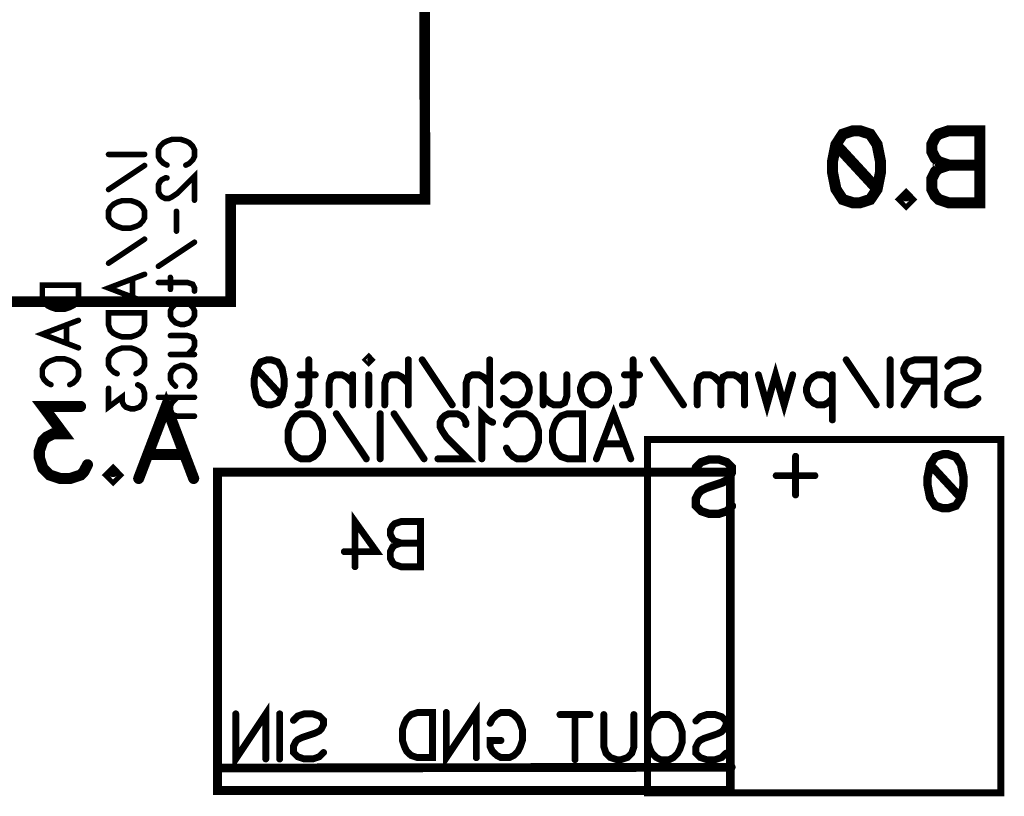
# Model space of a CAD drawing. Extents: x 0 to 95, y 0 to 136.
# Tile 4 of 14: x 67 to 95, y 0 to 22. Entities that reach past the tile are written whole.
import ezdxf

# ---------------------------------------------------------------- set-up
doc = ezdxf.new("R2010")
doc.units = 0
doc.layers.add('Bottom_Silk', color=11, linetype='CONTINUOUS')

msp = doc.modelspace()

# ---------------------------------------------------------------- linework, layer by layer
at = {"layer": 'Bottom_Silk', "linetype": 'CONTINUOUS'}
for points, const_width in [([(78.5, 110.6), (78.7, 16.8), (73.2, 16.8), (73.2, 13.9), (66.3, 13.9), (66.3, 6.6), (60.1, 6.6), (60.1, 9.4), (47.4, 9.4), (47.4, 22.5), (35.8, 22.5), (35.8, 26.7), (29, 26.7), (29, 30.3), (35.7, 30.3), (35.7, 28.5), (58.9, 28.5), (58.9, 31.4), (67.5, 31.4), (67.5, 110.6), (78.7, 110.6), (78.7, 110.3)], 0.3), ([(91.0117, 18.738), (91.3037, 18.6414), (91.4991, 18.3494), (91.5957, 17.8643), (91.5957, 17.5723), (91.4991, 17.0871), (91.3037, 16.7951), (91.0117, 16.6985), (90.8186, 16.6985), (90.5266, 16.7951), (90.3334, 17.0871), (90.2346, 17.5723), (90.2346, 17.8643), (90.3334, 18.3494), (90.5266, 18.6414), (90.8186, 18.738), (91.0117, 18.738)], 0.3137), ([(94.4072, 18.7403), (94.4072, 16.6985), (93.5312, 16.6985), (93.2392, 16.7973), (93.1426, 16.8939), (93.046, 17.0871), (93.046, 17.3791), (93.1426, 17.5745), (93.2392, 17.6711), (93.5312, 17.7677), (93.2392, 17.8665), (93.1426, 17.9631), (93.046, 18.1563), (93.046, 18.3517), (93.1426, 18.5449), (93.2392, 18.6437), (93.5312, 18.7403), (94.4072, 18.7403)], 0.3137), ([(71.3948, 17.7671), (71.2982, 17.8154), (71.2005, 17.9131), (71.1522, 18.0097), (71.1522, 18.204), (71.2005, 18.3017), (71.2982, 18.3983), (71.3948, 18.4477), (71.5408, 18.496), (71.7845, 18.496), (71.9294, 18.4477), (72.0271, 18.3983), (72.1237, 18.3017), (72.1731, 18.204), (72.1731, 18.0097), (72.1237, 17.9131), (72.0271, 17.8154), (71.9294, 17.7671)], 0.1569), ([(90.3334, 18.3494), (91.4991, 17.0871)], 0.3137), ([(69.7406, 18.07), (70.7614, 18.07)], 0.1569), ([(94.4072, 17.7677), (93.5312, 17.7677)], 0.3137), ([(70.7614, 17.7562), (69.7417, 17.0756)], 0.1569), ([(71.3959, 17.404), (71.3476, 17.404), (71.2499, 17.3557), (71.2016, 17.3074), (71.1534, 17.2097), (71.1534, 17.0154), (71.2017, 16.9188), (71.2499, 16.8705), (71.3476, 16.8211), (71.4442, 16.8211), (71.5419, 16.8705), (71.6868, 16.9671), (72.1731, 17.4534), (72.1731, 16.7728)], 0.1569), ([(92.322, 16.8939), (92.4186, 16.7951), (92.322, 16.6985), (92.2232, 16.7951), (92.322, 16.8939)], 0.3137), ([(69.7406, 16.4699), (69.7889, 16.5676), (69.8866, 16.6642), (69.9832, 16.7136), (70.1292, 16.7619), (70.3729, 16.7619), (70.5177, 16.7136), (70.6154, 16.6642), (70.712, 16.5676), (70.7614, 16.4699), (70.7614, 16.2756), (70.712, 16.179), (70.6154, 16.0813), (70.5177, 16.033), (70.3729, 15.9847), (70.1292, 15.9847), (69.9832, 16.033), (69.8866, 16.0813), (69.7889, 16.179), (69.7406, 16.2756), (69.7406, 16.4699)], 0.1569), ([(71.6632, 16.4591), (71.6632, 15.8975)], 0.1569), ([(70.7614, 15.671), (69.7417, 14.9904)], 0.1569), ([(72.1731, 15.5838), (71.1534, 14.9032)], 0.1569), ([(70.7614, 13.8984), (69.7406, 14.2881), (70.7614, 14.6767)], 0.1569), ([(70.4212, 14.5307), (70.4212, 14.0444)], 0.1569), ([(71.1522, 14.4435), (71.9788, 14.4435), (72.1237, 14.3952), (72.1731, 14.2975), (72.1731, 14.2009)], 0.1569), ([(71.4925, 14.5895), (71.4925, 14.2492)], 0.1569), ([(67.8671, 14.3675), (68.888, 14.3675), (68.888, 14.0272), (68.8386, 13.8812), (68.742, 13.7835), (68.6443, 13.7352), (68.4994, 13.6869), (68.2557, 13.6869), (68.1097, 13.7352), (68.0131, 13.7835), (67.9154, 13.8812), (67.8671, 14.0272), (67.8671, 14.3675)], 0.1569), ([(71.4925, 13.6446), (71.5408, 13.7412), (71.6385, 13.8389), (71.7845, 13.8872), (71.8811, 13.8872), (72.0271, 13.8389), (72.1237, 13.7412), (72.1731, 13.6446), (72.1731, 13.4986), (72.1237, 13.4009), (72.0271, 13.3043), (71.8811, 13.2549), (71.7845, 13.2549), (71.6385, 13.3043), (71.5408, 13.4009), (71.4925, 13.4986), (71.4925, 13.6446)], 0.1569), ([(69.7406, 13.5847), (70.7614, 13.5847), (70.7614, 13.2444), (70.712, 13.0984), (70.6154, 13.0007), (70.5177, 12.9524), (70.3729, 12.9041), (70.1292, 12.9041), (69.9832, 12.9524), (69.8866, 13.0007), (69.7889, 13.0984), (69.7406, 13.2444), (69.7406, 13.5847)], 0.1569), ([(68.888, 12.5949), (67.8671, 12.9846), (68.888, 13.3732)], 0.1569), ([(68.5477, 13.2272), (68.5477, 12.7409)], 0.1569), ([(71.4925, 12.9412), (71.9788, 12.9412), (72.1237, 12.8929), (72.1731, 12.7952), (72.1731, 12.6492), (72.1237, 12.5526), (71.9788, 12.4066)], 0.1569), ([(69.9832, 11.8615), (69.8866, 11.9098), (69.7889, 12.0075), (69.7406, 12.1041), (69.7406, 12.2984), (69.7889, 12.3961), (69.8866, 12.4927), (69.9832, 12.5421), (70.1292, 12.5904), (70.3729, 12.5904), (70.5177, 12.5421), (70.6154, 12.4927), (70.712, 12.3961), (70.7614, 12.2984), (70.7614, 12.1041), (70.712, 12.0075), (70.6154, 11.9098), (70.5177, 11.8615)], 0.1569), ([(68.1097, 11.5523), (68.0131, 11.6006), (67.9154, 11.6983), (67.8671, 11.7949), (67.8671, 11.9891), (67.9154, 12.0869), (68.0131, 12.1834), (68.1097, 12.2329), (68.2557, 12.2811), (68.4994, 12.2811), (68.6443, 12.2329), (68.742, 12.1834), (68.8386, 12.0869), (68.888, 11.9891), (68.888, 11.7949), (68.8386, 11.6983), (68.742, 11.6006), (68.6443, 11.5523)], 0.1569), ([(71.4925, 12.4066), (72.1731, 12.4066)], 0.1569), ([(74.3492, 12.255), (74.5317, 12.1946), (74.6538, 12.0121), (74.7142, 11.7089), (74.7142, 11.5264), (74.6538, 11.2232), (74.5317, 11.0407), (74.3492, 10.9803), (74.2284, 10.9803), (74.0459, 11.0407), (73.9252, 11.2232), (73.8634, 11.5264), (73.8634, 11.7089), (73.9252, 12.0121), (74.0459, 12.1946), (74.2284, 12.255), (74.3492, 12.255)], 0.1961), ([(75.4096, 12.2564), (75.4096, 11.2232), (75.3492, 11.0421), (75.2271, 10.9803), (75.1063, 10.9803)], 0.1961), ([(77.1667, 12.2564), (77.1064, 12.1961), (77.0446, 12.2564), (77.1064, 12.3182), (77.1667, 12.2564)], 0.1961), ([(78.2271, 12.2564), (78.2271, 10.9803)], 0.1961), ([(79.47, 10.9803), (78.6193, 12.255)], 0.1961), ([(80.5304, 12.2564), (80.5304, 10.9803)], 0.1961), ([(84.5909, 12.2564), (84.5909, 11.2232), (84.5305, 11.0421), (84.4084, 10.9803), (84.2876, 10.9803)], 0.1961), ([(86.0162, 10.9803), (85.1655, 12.255)], 0.1961), ([(91.4749, 10.9803), (90.6242, 12.255)], 0.1961), ([(91.8671, 12.2564), (91.8671, 10.9803)], 0.1961), ([(93.11, 11.6486), (92.5639, 11.6486), (92.3814, 11.7103), (92.3196, 11.7707), (92.2592, 11.8914), (92.2592, 12.0136), (92.3196, 12.1343), (92.3814, 12.1961), (92.5639, 12.2564), (93.11, 12.2564), (93.11, 10.9803)], 0.1961), ([(93.5021, 12.0739), (93.6229, 12.1961), (93.8054, 12.2564), (94.0482, 12.2564), (94.2307, 12.1961), (94.3529, 12.0739), (94.3529, 11.9532), (94.2911, 11.8311), (94.2307, 11.7707), (94.11, 11.7103), (93.745, 11.5882), (93.6229, 11.5278), (93.5625, 11.4661), (93.5021, 11.3453), (93.5021, 11.1628), (93.6229, 11.0421), (93.8054, 10.9803), (94.0482, 10.9803), (94.2307, 11.0421), (94.3529, 11.1628)], 0.1961), ([(71.6385, 11.5089), (71.5408, 11.6066), (71.4925, 11.7043), (71.4925, 11.8492), (71.5408, 11.9469), (71.6385, 12.0435), (71.7845, 12.0929), (71.8811, 12.0929), (72.0271, 12.0435), (72.1237, 11.9469), (72.1731, 11.8492), (72.1731, 11.7043), (72.1237, 11.6066), (72.0271, 11.5089)], 0.1569), ([(73.9252, 12.0121), (74.6538, 11.2232)], 0.1961), ([(89.1099, 11.8311), (88.867, 10.9803), (88.6242, 11.8311), (88.3813, 10.9803), (88.1384, 11.8311)], 0.1961), ([(75.5921, 11.8311), (75.1667, 11.8311)], 0.1961), ([(76.6524, 11.5882), (76.4699, 11.7707), (76.3478, 11.8311), (76.1667, 11.8311), (76.0446, 11.7707), (75.9842, 11.5882), (75.9842, 10.9803)], 0.1961), ([(76.6524, 11.8311), (76.6524, 10.9803)], 0.1961), ([(77.1064, 11.8311), (77.1064, 10.9803)], 0.1961), ([(78.2271, 11.5882), (78.0446, 11.7707), (77.9225, 11.8311), (77.74, 11.8311), (77.6193, 11.7707), (77.5589, 11.5882), (77.5589, 10.9803)], 0.1961), ([(80.5304, 11.5882), (80.3479, 11.7707), (80.2258, 11.8311), (80.0433, 11.8311), (79.9225, 11.7707), (79.8622, 11.5882), (79.8622, 10.9803)], 0.1961), ([(80.9226, 11.6486), (81.0447, 11.7707), (81.1668, 11.8311), (81.3479, 11.8311), (81.4701, 11.7707), (81.5908, 11.6486), (81.6526, 11.4661), (81.6526, 11.3453), (81.5908, 11.1628), (81.4701, 11.0421), (81.3479, 10.9803), (81.1668, 10.9803), (81.0447, 11.0421), (80.9226, 11.1628)], 0.1961), ([(82.7129, 11.8311), (82.7129, 11.2232), (82.6526, 11.0421), (82.5304, 10.9803), (82.3479, 10.9803), (82.2272, 11.0421), (82.0447, 11.2232)], 0.1961), ([(82.0447, 11.8311), (82.0447, 10.9803)], 0.1961), ([(83.5922, 11.8311), (83.713, 11.7707), (83.8351, 11.6486), (83.8955, 11.4661), (83.8955, 11.3453), (83.8351, 11.1628), (83.713, 11.0421), (83.5922, 10.9803), (83.4097, 10.9803), (83.2876, 11.0421), (83.1669, 11.1628), (83.1051, 11.3453), (83.1051, 11.4661), (83.1669, 11.6486), (83.2876, 11.7707), (83.4097, 11.8311), (83.5922, 11.8311)], 0.1961), ([(84.7734, 11.8311), (84.348, 11.8311)], 0.1961), ([(87.078, 11.5882), (86.8955, 11.7707), (86.7734, 11.8311), (86.5923, 11.8311), (86.4702, 11.7707), (86.4084, 11.5882), (86.4084, 10.9803)], 0.1961), ([(87.7463, 11.5882), (87.5638, 11.7707), (87.4416, 11.8311), (87.2605, 11.8311), (87.1384, 11.7707), (87.078, 11.5882), (87.078, 10.9803)], 0.1961), ([(87.7463, 11.8311), (87.7463, 10.9803)], 0.1961), ([(90.232, 11.6486), (90.1099, 11.7693), (89.9892, 11.8311), (89.8067, 11.8311), (89.6845, 11.7693), (89.5638, 11.6486), (89.502, 11.4661), (89.502, 11.3439), (89.5638, 11.1628), (89.6845, 11.0407), (89.8067, 10.9803), (89.9892, 10.9803), (90.1099, 11.0407), (90.232, 11.1628)], 0.1961), ([(90.232, 11.8311), (90.232, 10.555)], 0.1961), ([(92.6846, 11.6486), (92.2592, 10.9803)], 0.1961), ([(69.7417, 11.4501), (69.7417, 10.9166), (70.1303, 11.2075), (70.1303, 11.0615), (70.1786, 10.9649), (70.2269, 10.9166), (70.3729, 10.8672), (70.4694, 10.8672), (70.6154, 10.9166), (70.7132, 11.0132), (70.7614, 11.1592), (70.7614, 11.3052), (70.7132, 11.4501), (70.6637, 11.4984), (70.5672, 11.5478)], 0.1569), ([(70.594, 8.8974), (71.3734, 10.9392), (72.1506, 8.8974)], 0.3137), ([(71.1522, 11.1952), (72.1731, 11.1952)], 0.1569), ([(71.6868, 11.1952), (71.5408, 11.0492), (71.4925, 10.9514), (71.4925, 10.8054), (71.5408, 10.7089), (71.6868, 10.6606), (72.1731, 10.6606)], 0.1569), ([(68.9482, 10.937), (67.8813, 10.937), (68.4631, 10.1598), (68.1711, 10.1598), (67.9779, 10.0632), (67.8813, 9.9666), (67.7825, 9.6746), (67.7825, 9.4814), (67.8813, 9.1894), (68.0745, 8.994), (68.3665, 8.8974), (68.6585, 8.8974), (68.9482, 8.994), (69.0448, 9.0929), (69.1437, 9.286)], 0.3137), ([(80.6135, 10.485), (80.4913, 10.5468), (80.3088, 10.7279), (80.3088, 9.4532)], 0.1961), ([(83.5518, 9.4532), (84.0389, 10.7293), (84.5246, 9.4532)], 0.1961), ([(75.4309, 10.7293), (75.553, 10.669), (75.6737, 10.5468), (75.7355, 10.4261), (75.7959, 10.2436), (75.7959, 9.939), (75.7355, 9.7579), (75.6737, 9.6357), (75.553, 9.515), (75.4309, 9.4532), (75.188, 9.4532), (75.0673, 9.515), (74.9451, 9.6357), (74.8848, 9.7579), (74.8244, 9.939), (74.8244, 10.2436), (74.8848, 10.4261), (74.9451, 10.5468), (75.0673, 10.669), (75.188, 10.7293), (75.4309, 10.7293)], 0.1961), ([(77.0388, 9.4532), (76.188, 10.7279)], 0.1961), ([(77.4309, 10.7293), (77.4309, 9.4532)], 0.1961), ([(78.6738, 9.4532), (77.8231, 10.7279)], 0.1961), ([(79.8549, 10.4247), (79.8549, 10.485), (79.7946, 10.6072), (79.7342, 10.6675), (79.6121, 10.7279), (79.3692, 10.7279), (79.2485, 10.6675), (79.1881, 10.6072), (79.1263, 10.485), (79.1263, 10.3643), (79.1881, 10.2422), (79.3088, 10.0611), (79.9167, 9.4532), (79.066, 9.4532)], 0.1961), ([(81.0056, 10.4261), (81.066, 10.5468), (81.1881, 10.669), (81.3089, 10.7293), (81.5517, 10.7293), (81.6739, 10.669), (81.7946, 10.5468), (81.8564, 10.4261), (81.9167, 10.2436), (81.9167, 9.939), (81.8564, 9.7579), (81.7946, 9.6357), (81.6739, 9.515), (81.5517, 9.4532), (81.3089, 9.4532), (81.1881, 9.515), (81.066, 9.6357), (81.0056, 9.7579)], 0.1961), ([(83.1596, 10.7293), (83.1596, 9.4532), (82.7343, 9.4532), (82.5518, 9.515), (82.4296, 9.6357), (82.3693, 9.7579), (82.3089, 9.939), (82.3089, 10.2436), (82.3693, 10.4261), (82.4296, 10.5468), (82.5518, 10.669), (82.7343, 10.7293), (83.1596, 10.7293)], 0.1961), ([(85, 10), (95, 10), (95, 0), (85, 0), (85, 10)], 0.2), ([(84.3421, 9.8786), (83.7343, 9.8786)], 0.1961), ([(71.8586, 9.578), (70.886, 9.578)], 0.3137), ([(86.3701, 9.2111), (86.515, 9.3576), (86.734, 9.4301), (87.0255, 9.4301), (87.2445, 9.3576), (87.391, 9.2111), (87.391, 9.0662), (87.3169, 8.9196), (87.2445, 8.8472), (87.0996, 8.7748), (86.6616, 8.6282), (86.515, 8.5558), (86.4426, 8.4816), (86.3701, 8.3368), (86.3701, 8.1178), (86.515, 7.9729), (86.734, 7.8988), (87.0255, 7.8988), (87.2445, 7.9729), (87.391, 8.1178)], 0.2353), ([(89.1905, 9.5242), (89.1905, 8.4306)], 0.1961), ([(93.51, 9.5821), (93.729, 9.5097), (93.8756, 9.2907), (93.948, 8.9268), (93.948, 8.7078), (93.8756, 8.344), (93.729, 8.125), (93.51, 8.0525), (93.3651, 8.0525), (93.1461, 8.125), (93.0013, 8.344), (92.9271, 8.7078), (92.9271, 8.9268), (93.0013, 9.2907), (93.1461, 9.5097), (93.3651, 9.5821), (93.51, 9.5821)], 0.2353), ([(69.8699, 9.0929), (69.9665, 8.994), (69.8699, 8.8974), (69.7711, 8.994), (69.8699, 9.0929)], 0.3137), ([(93.0013, 9.2907), (93.8756, 8.344)], 0.2353), ([(87.3427, 9.0729), (72.8261, 9.0729), (72.8261, 0.0642), (87.3427, 0.0642), (87.3427, 9.0729)], 0.25), ([(89.7366, 8.9767), (88.643, 8.9767)], 0.1961), ([(76.7184, 6.3991), (76.7184, 7.6737), (77.3262, 6.8244), (76.4151, 6.8244)], 0.1961), ([(78.5691, 7.6751), (78.5691, 6.3991), (78.0216, 6.3991), (77.8391, 6.4608), (77.7788, 6.5212), (77.7184, 6.6419), (77.7184, 6.8244), (77.7788, 6.9466), (77.8391, 7.0069), (78.0216, 7.0673), (77.8391, 7.1291), (77.7788, 7.1894), (77.7184, 7.3101), (77.7184, 7.4323), (77.7788, 7.553), (77.8391, 7.6148), (78.0216, 7.6751), (78.5691, 7.6751)], 0.1961), ([(78.5691, 7.0673), (78.0216, 7.0673)], 0.1961), ([(73.3423, 2.2332), (73.3423, 0.9572), (74.193, 2.2332), (74.193, 0.9572)], 0.1961), ([(79.3031, 2.2717), (79.3031, 0.9956), (80.1538, 2.2717), (80.1538, 0.9956)], 0.1961), ([(74.5852, 2.2332), (74.5852, 0.9572)], 0.1961), ([(74.9773, 2.0507), (75.098, 2.1729), (75.2805, 2.2332), (75.5234, 2.2332), (75.7059, 2.1729), (75.828, 2.0507), (75.828, 1.93), (75.7663, 1.8079), (75.7059, 1.7475), (75.5852, 1.6872), (75.2202, 1.565), (75.098, 1.5047), (75.0377, 1.4429), (74.9773, 1.3222), (74.9773, 1.1397), (75.098, 1.0189), (75.2805, 0.9572), (75.5234, 0.9572), (75.7059, 1.0189), (75.828, 1.1397)], 0.1961), ([(78.9109, 2.2717), (78.9109, 0.9956), (78.4855, 0.9956), (78.303, 1.0574), (78.1809, 1.1781), (78.1205, 1.3003), (78.0602, 1.4814), (78.0602, 1.786), (78.1205, 1.9685), (78.1809, 2.0892), (78.303, 2.2114), (78.4855, 2.2717), (78.9109, 2.2717)], 0.1961), ([(80.5459, 1.9685), (80.6063, 2.0892), (80.7284, 2.2114), (80.8492, 2.2717), (81.092, 2.2717), (81.2142, 2.2114), (81.3349, 2.0892), (81.3967, 1.9685), (81.457, 1.786), (81.457, 1.4814), (81.3967, 1.3003), (81.3349, 1.1781), (81.2142, 1.0574), (81.092, 0.9956), (80.8492, 0.9956), (80.7284, 1.0574), (80.6063, 1.1781), (80.5459, 1.3003), (80.5459, 1.4814), (80.8492, 1.4814)], 0.1961), ([(83.3709, 2.213), (82.5201, 2.213)], 0.1961), ([(82.9455, 2.213), (82.9455, 0.937)], 0.1961), ([(84.6138, 2.213), (84.6138, 1.302), (84.5534, 1.1195), (84.4313, 0.9987), (84.2488, 0.937), (84.128, 0.937), (83.9455, 0.9987), (83.8234, 1.1195), (83.763, 1.302), (83.763, 2.213)], 0.1961), ([(85.6124, 2.213), (85.7345, 2.1527), (85.8552, 2.0305), (85.917, 1.9098), (85.9774, 1.7273), (85.9774, 1.4227), (85.917, 1.2416), (85.8552, 1.1195), (85.7345, 0.9987), (85.6124, 0.937), (85.3695, 0.937), (85.2488, 0.9987), (85.1266, 1.1195), (85.0663, 1.2416), (85.0059, 1.4227), (85.0059, 1.7273), (85.0663, 1.9098), (85.1266, 2.0305), (85.2488, 2.1527), (85.3695, 2.213), (85.6124, 2.213)], 0.1961), ([(86.3695, 2.0305), (86.4903, 2.1527), (86.6728, 2.213), (86.9156, 2.213), (87.0981, 2.1527), (87.2203, 2.0305), (87.2203, 1.9098), (87.1585, 1.7877), (87.0981, 1.7273), (86.9774, 1.667), (86.6124, 1.5448), (86.4903, 1.4845), (86.4299, 1.4227), (86.3695, 1.302), (86.3695, 1.1195), (86.4903, 0.9987), (86.6728, 0.937), (86.9156, 0.937), (87.0981, 0.9987), (87.2203, 1.1195)], 0.1961), ([(87.3675, 0.7219), (72.8871, 0.6993)], 0.25)]:
    msp.add_lwpolyline(points, dxfattribs=dict(at, const_width=const_width))
for points, const_width in [([(90.9333, 18.738, 1), (91.0902, 18.738, 1), (90.9333, 18.738, 1)], 0.1569), ([(94.3288, 18.7403, 1), (94.4856, 18.7403, 1), (94.3288, 18.7403, 1)], 0.1569), ([(90.255, 18.3494, 1), (90.4118, 18.3494, 1), (90.255, 18.3494, 1)], 0.1569), ([(69.7014, 18.07, 1), (69.7798, 18.07, 1), (69.7014, 18.07, 1)], 0.0784), ([(70.7222, 18.07, 1), (70.8007, 18.07, 1), (70.7222, 18.07, 1)], 0.0784), ([(71.3556, 17.7671, 1), (71.434, 17.7671, 1), (71.3556, 17.7671, 1)], 0.0784), ([(71.8902, 17.7671, 1), (71.9686, 17.7671, 1), (71.8902, 17.7671, 1)], 0.0784), ([(93.4528, 17.7677, 1), (93.6096, 17.7677, 1), (93.4528, 17.7677, 1)], 0.1569), ([(94.3288, 17.7677, 1), (94.4856, 17.7677, 1), (94.3288, 17.7677, 1)], 0.1569), ([(70.7222, 17.7562, 1), (70.8007, 17.7562, 1), (70.7222, 17.7562, 1)], 0.0784), ([(71.3567, 17.404, 1), (71.4352, 17.404, 1), (71.3567, 17.404, 1)], 0.0784), ([(69.7025, 17.0756, 1), (69.7809, 17.0756, 1), (69.7025, 17.0756, 1)], 0.0784), ([(91.4207, 17.0871, 1), (91.5776, 17.0871, 1), (91.4207, 17.0871, 1)], 0.1569), ([(92.2436, 16.8939, 1), (92.4004, 16.8939, 1), (92.2436, 16.8939, 1)], 0.1569), ([(72.1339, 16.7728, 1), (72.2123, 16.7728, 1), (72.1339, 16.7728, 1)], 0.0784), ([(69.7014, 16.4699, 1), (69.7798, 16.4699, 1), (69.7014, 16.4699, 1)], 0.0784), ([(71.624, 16.4591, 1), (71.7025, 16.4591, 1), (71.624, 16.4591, 1)], 0.0784), ([(71.624, 15.8975, 1), (71.7025, 15.8975, 1), (71.624, 15.8975, 1)], 0.0784), ([(70.7222, 15.671, 1), (70.8007, 15.671, 1), (70.7222, 15.671, 1)], 0.0784), ([(72.1339, 15.5838, 1), (72.2123, 15.5838, 1), (72.1339, 15.5838, 1)], 0.0784), ([(69.7025, 14.9904, 1), (69.7809, 14.9904, 1), (69.7025, 14.9904, 1)], 0.0784), ([(71.1141, 14.9032, 1), (71.1926, 14.9032, 1), (71.1141, 14.9032, 1)], 0.0784), ([(70.3819, 14.5307, 1), (70.4604, 14.5307, 1), (70.3819, 14.5307, 1)], 0.0784), ([(70.7222, 14.6767, 1), (70.8007, 14.6767, 1), (70.7222, 14.6767, 1)], 0.0784), ([(71.113, 14.4435, 1), (71.1915, 14.4435, 1), (71.113, 14.4435, 1)], 0.0784), ([(71.4533, 14.5895, 1), (71.5317, 14.5895, 1), (71.4533, 14.5895, 1)], 0.0784), ([(67.8279, 14.3675, 1), (67.9063, 14.3675, 1), (67.8279, 14.3675, 1)], 0.0784), ([(71.4533, 14.2492, 1), (71.5317, 14.2492, 1), (71.4533, 14.2492, 1)], 0.0784), ([(72.1339, 14.2009, 1), (72.2123, 14.2009, 1), (72.1339, 14.2009, 1)], 0.0784), ([(70.3819, 14.0444, 1), (70.4604, 14.0444, 1), (70.3819, 14.0444, 1)], 0.0784), ([(70.7222, 13.8984, 1), (70.8007, 13.8984, 1), (70.7222, 13.8984, 1)], 0.0784), ([(69.7014, 13.5847, 1), (69.7798, 13.5847, 1), (69.7014, 13.5847, 1)], 0.0784), ([(71.4533, 13.6446, 1), (71.5317, 13.6446, 1), (71.4533, 13.6446, 1)], 0.0784), ([(68.8488, 13.3732, 1), (68.9272, 13.3732, 1), (68.8488, 13.3732, 1)], 0.0784), ([(68.5085, 13.2272, 1), (68.5869, 13.2272, 1), (68.5085, 13.2272, 1)], 0.0784), ([(71.4533, 12.9412, 1), (71.5317, 12.9412, 1), (71.4533, 12.9412, 1)], 0.0784), ([(68.5085, 12.7409, 1), (68.5869, 12.7409, 1), (68.5085, 12.7409, 1)], 0.0784), ([(68.8488, 12.5949, 1), (68.9272, 12.5949, 1), (68.8488, 12.5949, 1)], 0.0784), ([(71.4533, 12.4066, 1), (71.5317, 12.4066, 1), (71.4533, 12.4066, 1)], 0.0784), ([(71.9396, 12.4066, 1), (72.018, 12.4066, 1), (71.9396, 12.4066, 1)], 0.0784), ([(72.1339, 12.4066, 1), (72.2123, 12.4066, 1), (72.1339, 12.4066, 1)], 0.0784), ([(74.3002, 12.255, 1), (74.3982, 12.255, 1), (74.3002, 12.255, 1)], 0.098), ([(75.3605, 12.2564, 1), (75.4586, 12.2564, 1), (75.3605, 12.2564, 1)], 0.098), ([(77.1177, 12.2564, 1), (77.2158, 12.2564, 1), (77.1177, 12.2564, 1)], 0.098), ([(78.1781, 12.2564, 1), (78.2761, 12.2564, 1), (78.1781, 12.2564, 1)], 0.098), ([(78.5703, 12.255, 1), (78.6683, 12.255, 1), (78.5703, 12.255, 1)], 0.098), ([(80.4814, 12.2564, 1), (80.5794, 12.2564, 1), (80.4814, 12.2564, 1)], 0.098), ([(84.5418, 12.2564, 1), (84.6399, 12.2564, 1), (84.5418, 12.2564, 1)], 0.098), ([(85.1165, 12.255, 1), (85.2145, 12.255, 1), (85.1165, 12.255, 1)], 0.098), ([(90.5752, 12.255, 1), (90.6732, 12.255, 1), (90.5752, 12.255, 1)], 0.098), ([(91.8181, 12.2564, 1), (91.9161, 12.2564, 1), (91.8181, 12.2564, 1)], 0.098), ([(73.8762, 12.0121, 1), (73.9742, 12.0121, 1), (73.8762, 12.0121, 1)], 0.098), ([(93.4531, 12.0739, 1), (93.5511, 12.0739, 1), (93.4531, 12.0739, 1)], 0.098), ([(69.9439, 11.8615, 1), (70.0224, 11.8615, 1), (69.9439, 11.8615, 1)], 0.0784), ([(70.4785, 11.8615, 1), (70.557, 11.8615, 1), (70.4785, 11.8615, 1)], 0.0784), ([(75.1177, 11.8311, 1), (75.2157, 11.8311, 1), (75.1177, 11.8311, 1)], 0.098), ([(75.543, 11.8311, 1), (75.6411, 11.8311, 1), (75.543, 11.8311, 1)], 0.098), ([(76.6034, 11.8311, 1), (76.7015, 11.8311, 1), (76.6034, 11.8311, 1)], 0.098), ([(77.0574, 11.8311, 1), (77.1554, 11.8311, 1), (77.0574, 11.8311, 1)], 0.098), ([(80.8735, 11.6486, 1), (80.9716, 11.6486, 1), (80.8735, 11.6486, 1)], 0.098), ([(81.9957, 11.8311, 1), (82.0937, 11.8311, 1), (81.9957, 11.8311, 1)], 0.098), ([(82.6639, 11.8311, 1), (82.762, 11.8311, 1), (82.6639, 11.8311, 1)], 0.098), ([(83.5432, 11.8311, 1), (83.6413, 11.8311, 1), (83.5432, 11.8311, 1)], 0.098), ([(84.299, 11.8311, 1), (84.397, 11.8311, 1), (84.299, 11.8311, 1)], 0.098), ([(84.7243, 11.8311, 1), (84.8224, 11.8311, 1), (84.7243, 11.8311, 1)], 0.098), ([(87.6972, 11.8311, 1), (87.7953, 11.8311, 1), (87.6972, 11.8311, 1)], 0.098), ([(88.0894, 11.8311, 1), (88.1874, 11.8311, 1), (88.0894, 11.8311, 1)], 0.098), ([(89.0609, 11.8311, 1), (89.1589, 11.8311, 1), (89.0609, 11.8311, 1)], 0.098), ([(90.183, 11.8311, 1), (90.2811, 11.8311, 1), (90.183, 11.8311, 1)], 0.098), ([(90.183, 11.6486, 1), (90.2811, 11.6486, 1), (90.183, 11.6486, 1)], 0.098), ([(92.6356, 11.6486, 1), (92.7336, 11.6486, 1), (92.6356, 11.6486, 1)], 0.098), ([(93.061, 11.6486, 1), (93.159, 11.6486, 1), (93.061, 11.6486, 1)], 0.098), ([(68.0705, 11.5523, 1), (68.1489, 11.5523, 1), (68.0705, 11.5523, 1)], 0.0784), ([(68.6051, 11.5523, 1), (68.6835, 11.5523, 1), (68.6051, 11.5523, 1)], 0.0784), ([(69.7025, 11.4501, 1), (69.7809, 11.4501, 1), (69.7025, 11.4501, 1)], 0.0784), ([(70.5279, 11.5478, 1), (70.6064, 11.5478, 1), (70.5279, 11.5478, 1)], 0.0784), ([(71.5993, 11.5089, 1), (71.6777, 11.5089, 1), (71.5993, 11.5089, 1)], 0.0784), ([(71.9879, 11.5089, 1), (72.0663, 11.5089, 1), (71.9879, 11.5089, 1)], 0.0784), ([(76.6034, 11.5882, 1), (76.7015, 11.5882, 1), (76.6034, 11.5882, 1)], 0.098), ([(78.1781, 11.5882, 1), (78.2761, 11.5882, 1), (78.1781, 11.5882, 1)], 0.098), ([(80.4814, 11.5882, 1), (80.5794, 11.5882, 1), (80.4814, 11.5882, 1)], 0.098), ([(87.029, 11.5882, 1), (87.1271, 11.5882, 1), (87.029, 11.5882, 1)], 0.098), ([(87.6972, 11.5882, 1), (87.7953, 11.5882, 1), (87.6972, 11.5882, 1)], 0.098), ([(71.113, 11.1952, 1), (71.1915, 11.1952, 1), (71.113, 11.1952, 1)], 0.0784), ([(71.6476, 11.1952, 1), (71.726, 11.1952, 1), (71.6476, 11.1952, 1)], 0.0784), ([(72.1339, 11.1952, 1), (72.2123, 11.1952, 1), (72.1339, 11.1952, 1)], 0.0784), ([(74.6048, 11.2232, 1), (74.7028, 11.2232, 1), (74.6048, 11.2232, 1)], 0.098), ([(80.8735, 11.1628, 1), (80.9716, 11.1628, 1), (80.8735, 11.1628, 1)], 0.098), ([(81.9957, 11.2232, 1), (82.0937, 11.2232, 1), (81.9957, 11.2232, 1)], 0.098), ([(90.183, 11.1628, 1), (90.2811, 11.1628, 1), (90.183, 11.1628, 1)], 0.098), ([(94.3038, 11.1628, 1), (94.4019, 11.1628, 1), (94.3038, 11.1628, 1)], 0.098), ([(68.8698, 10.937, 1), (69.0267, 10.937, 1), (68.8698, 10.937, 1)], 0.1569), ([(75.0573, 10.9803, 1), (75.1553, 10.9803, 1), (75.0573, 10.9803, 1)], 0.098), ([(75.9352, 10.9803, 1), (76.0332, 10.9803, 1), (75.9352, 10.9803, 1)], 0.098), ([(76.6034, 10.9803, 1), (76.7015, 10.9803, 1), (76.6034, 10.9803, 1)], 0.098), ([(77.0574, 10.9803, 1), (77.1554, 10.9803, 1), (77.0574, 10.9803, 1)], 0.098), ([(77.5099, 10.9803, 1), (77.6079, 10.9803, 1), (77.5099, 10.9803, 1)], 0.098), ([(78.1781, 10.9803, 1), (78.2761, 10.9803, 1), (78.1781, 10.9803, 1)], 0.098), ([(79.421, 10.9803, 1), (79.519, 10.9803, 1), (79.421, 10.9803, 1)], 0.098), ([(79.8131, 10.9803, 1), (79.9112, 10.9803, 1), (79.8131, 10.9803, 1)], 0.098), ([(80.4814, 10.9803, 1), (80.5794, 10.9803, 1), (80.4814, 10.9803, 1)], 0.098), ([(81.9957, 10.9803, 1), (82.0937, 10.9803, 1), (81.9957, 10.9803, 1)], 0.098), ([(84.2386, 10.9803, 1), (84.3366, 10.9803, 1), (84.2386, 10.9803, 1)], 0.098), ([(85.9672, 10.9803, 1), (86.0653, 10.9803, 1), (85.9672, 10.9803, 1)], 0.098), ([(86.3594, 10.9803, 1), (86.4574, 10.9803, 1), (86.3594, 10.9803, 1)], 0.098), ([(87.029, 10.9803, 1), (87.1271, 10.9803, 1), (87.029, 10.9803, 1)], 0.098), ([(87.6972, 10.9803, 1), (87.7953, 10.9803, 1), (87.6972, 10.9803, 1)], 0.098), ([(91.4259, 10.9803, 1), (91.5239, 10.9803, 1), (91.4259, 10.9803, 1)], 0.098), ([(91.8181, 10.9803, 1), (91.9161, 10.9803, 1), (91.8181, 10.9803, 1)], 0.098), ([(92.2102, 10.9803, 1), (92.3083, 10.9803, 1), (92.2102, 10.9803, 1)], 0.098), ([(93.061, 10.9803, 1), (93.159, 10.9803, 1), (93.061, 10.9803, 1)], 0.098), ([(72.1339, 10.6606, 1), (72.2123, 10.6606, 1), (72.1339, 10.6606, 1)], 0.0784), ([(75.3818, 10.7293, 1), (75.4799, 10.7293, 1), (75.3818, 10.7293, 1)], 0.098), ([(76.139, 10.7279, 1), (76.237, 10.7279, 1), (76.139, 10.7279, 1)], 0.098), ([(77.3819, 10.7293, 1), (77.4799, 10.7293, 1), (77.3819, 10.7293, 1)], 0.098), ([(77.774, 10.7279, 1), (77.8721, 10.7279, 1), (77.774, 10.7279, 1)], 0.098), ([(83.1106, 10.7293, 1), (83.2086, 10.7293, 1), (83.1106, 10.7293, 1)], 0.098), ([(90.183, 10.555, 1), (90.2811, 10.555, 1), (90.183, 10.555, 1)], 0.098), ([(79.8059, 10.4247, 1), (79.9039, 10.4247, 1), (79.8059, 10.4247, 1)], 0.098), ([(80.5645, 10.485, 1), (80.6625, 10.485, 1), (80.5645, 10.485, 1)], 0.098), ([(80.9566, 10.4261, 1), (81.0547, 10.4261, 1), (80.9566, 10.4261, 1)], 0.098), ([(80.9566, 9.7579, 1), (81.0547, 9.7579, 1), (80.9566, 9.7579, 1)], 0.098), ([(83.6853, 9.8786, 1), (83.7833, 9.8786, 1), (83.6853, 9.8786, 1)], 0.098), ([(84.2931, 9.8786, 1), (84.3912, 9.8786, 1), (84.2931, 9.8786, 1)], 0.098), ([(70.8076, 9.578, 1), (70.9644, 9.578, 1), (70.8076, 9.578, 1)], 0.1569), ([(71.7801, 9.578, 1), (71.937, 9.578, 1), (71.7801, 9.578, 1)], 0.1569), ([(76.9897, 9.4532, 1), (77.0878, 9.4532, 1), (76.9897, 9.4532, 1)], 0.098), ([(77.3819, 9.4532, 1), (77.4799, 9.4532, 1), (77.3819, 9.4532, 1)], 0.098), ([(78.6248, 9.4532, 1), (78.7228, 9.4532, 1), (78.6248, 9.4532, 1)], 0.098), ([(79.0169, 9.4532, 1), (79.115, 9.4532, 1), (79.0169, 9.4532, 1)], 0.098), ([(80.2598, 9.4532, 1), (80.3579, 9.4532, 1), (80.2598, 9.4532, 1)], 0.098), ([(83.5028, 9.4532, 1), (83.6008, 9.4532, 1), (83.5028, 9.4532, 1)], 0.098), ([(84.4756, 9.4532, 1), (84.5737, 9.4532, 1), (84.4756, 9.4532, 1)], 0.098), ([(89.1415, 9.5242, 1), (89.2396, 9.5242, 1), (89.1415, 9.5242, 1)], 0.098), ([(93.4512, 9.5821, 1), (93.5688, 9.5821, 1), (93.4512, 9.5821, 1)], 0.1176), ([(69.0652, 9.286, 1), (69.2221, 9.286, 1), (69.0652, 9.286, 1)], 0.1569), ([(69.7915, 9.0929, 1), (69.9484, 9.0929, 1), (69.7915, 9.0929, 1)], 0.1569), ([(86.3113, 9.2111, 1), (86.429, 9.2111, 1), (86.3113, 9.2111, 1)], 0.1176), ([(92.9424, 9.2907, 1), (93.0601, 9.2907, 1), (92.9424, 9.2907, 1)], 0.1176), ([(70.5156, 8.8974, 1), (70.6724, 8.8974, 1), (70.5156, 8.8974, 1)], 0.1569), ([(72.0721, 8.8974, 1), (72.229, 8.8974, 1), (72.0721, 8.8974, 1)], 0.1569), ([(88.594, 8.9767, 1), (88.6921, 8.9767, 1), (88.594, 8.9767, 1)], 0.098), ([(89.6876, 8.9767, 1), (89.7857, 8.9767, 1), (89.6876, 8.9767, 1)], 0.098), ([(89.1415, 8.4306, 1), (89.2396, 8.4306, 1), (89.1415, 8.4306, 1)], 0.098), ([(93.8168, 8.344, 1), (93.9344, 8.344, 1), (93.8168, 8.344, 1)], 0.1176), ([(87.3322, 8.1178, 1), (87.4498, 8.1178, 1), (87.3322, 8.1178, 1)], 0.1176), ([(78.5201, 7.6751, 1), (78.6181, 7.6751, 1), (78.5201, 7.6751, 1)], 0.098), ([(77.9726, 7.0673, 1), (78.0706, 7.0673, 1), (77.9726, 7.0673, 1)], 0.098), ([(78.5201, 7.0673, 1), (78.6181, 7.0673, 1), (78.5201, 7.0673, 1)], 0.098), ([(76.3661, 6.8244, 1), (76.4642, 6.8244, 1), (76.3661, 6.8244, 1)], 0.098), ([(76.6694, 6.3991, 1), (76.7674, 6.3991, 1), (76.6694, 6.3991, 1)], 0.098), ([(73.2933, 2.2332, 1), (73.3913, 2.2332, 1), (73.2933, 2.2332, 1)], 0.098), ([(74.5361, 2.2332, 1), (74.6342, 2.2332, 1), (74.5361, 2.2332, 1)], 0.098), ([(78.8619, 2.2717, 1), (78.9599, 2.2717, 1), (78.8619, 2.2717, 1)], 0.098), ([(79.254, 2.2717, 1), (79.3521, 2.2717, 1), (79.254, 2.2717, 1)], 0.098), ([(82.4711, 2.213, 1), (82.5692, 2.213, 1), (82.4711, 2.213, 1)], 0.098), ([(82.8965, 2.213, 1), (82.9945, 2.213, 1), (82.8965, 2.213, 1)], 0.098), ([(83.3219, 2.213, 1), (83.4199, 2.213, 1), (83.3219, 2.213, 1)], 0.098), ([(83.714, 2.213, 1), (83.812, 2.213, 1), (83.714, 2.213, 1)], 0.098), ([(84.5647, 2.213, 1), (84.6628, 2.213, 1), (84.5647, 2.213, 1)], 0.098), ([(85.5634, 2.213, 1), (85.6614, 2.213, 1), (85.5634, 2.213, 1)], 0.098), ([(74.9283, 2.0507, 1), (75.0263, 2.0507, 1), (74.9283, 2.0507, 1)], 0.098), ([(80.4969, 1.9685, 1), (80.595, 1.9685, 1), (80.4969, 1.9685, 1)], 0.098), ([(86.3205, 2.0305, 1), (86.4186, 2.0305, 1), (86.3205, 2.0305, 1)], 0.098), ([(80.8002, 1.4814, 1), (80.8982, 1.4814, 1), (80.8002, 1.4814, 1)], 0.098), ([(75.779, 1.1397, 1), (75.8771, 1.1397, 1), (75.779, 1.1397, 1)], 0.098), ([(87.1712, 1.1195, 1), (87.2693, 1.1195, 1), (87.1712, 1.1195, 1)], 0.098), ([(74.144, 0.9572, 1), (74.242, 0.9572, 1), (74.144, 0.9572, 1)], 0.098), ([(74.5361, 0.9572, 1), (74.6342, 0.9572, 1), (74.5361, 0.9572, 1)], 0.098), ([(80.1048, 0.9956, 1), (80.2028, 0.9956, 1), (80.1048, 0.9956, 1)], 0.098), ([(82.8965, 0.937, 1), (82.9945, 0.937, 1), (82.8965, 0.937, 1)], 0.098), ([(87.305, 0.7219, 1), (87.43, 0.7219, 1), (87.305, 0.7219, 1)], 0.125), ([(72.8246, 0.6993, 1), (72.9496, 0.6993, 1), (72.8246, 0.6993, 1)], 0.125)]:
    msp.add_lwpolyline(points, format="xyb", dxfattribs=dict(at, const_width=const_width))

doc.saveas('drawing.dxf')
